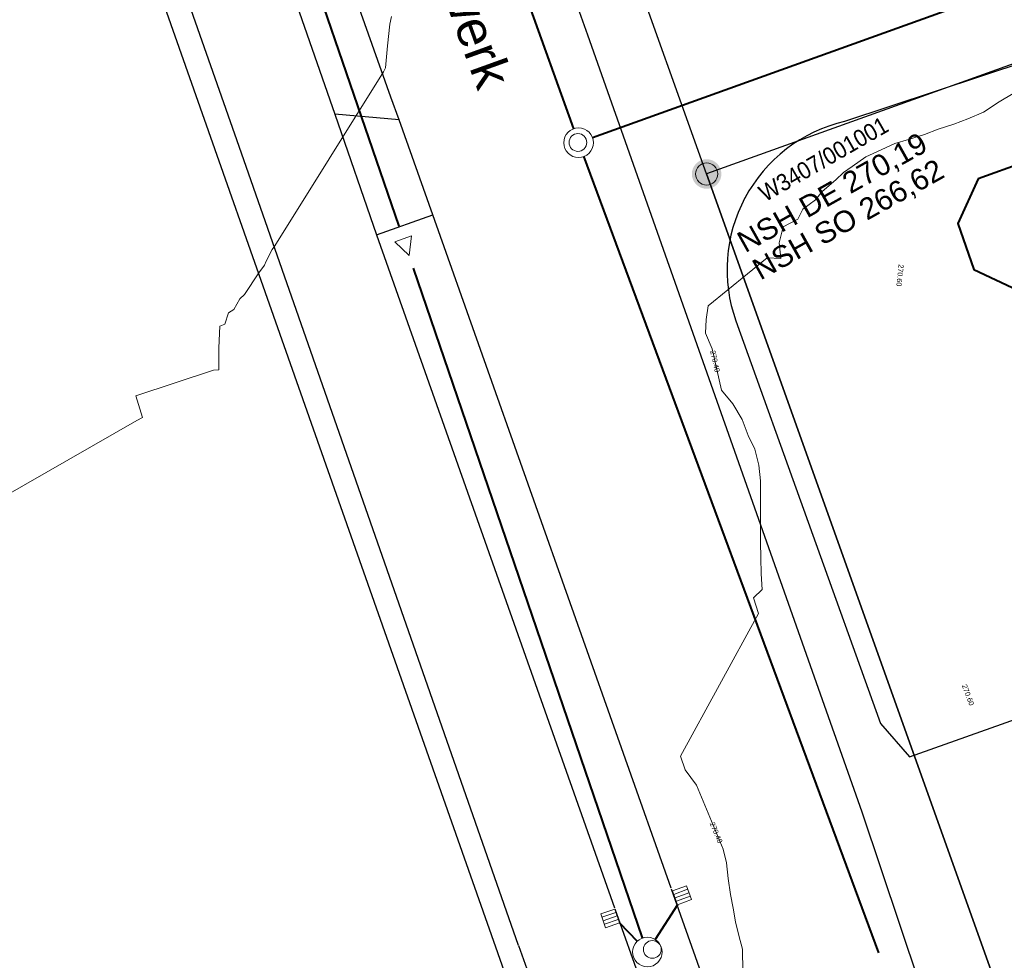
# Model space of a CAD drawing. Header units: millimetres. Extents: x 3402416 to 3403134, y 5267375 to 5268119.
# Tile 59 of 256: x 3402663 to 3402696, y 5267688 to 5267720. Entities that reach past the tile are written whole.
import ezdxf

# ---------------------------------------------------------------- set-up
doc = ezdxf.new("R2010")
doc.units = ezdxf.units.MM
doc.header["$MEASUREMENT"] = 0
doc.linetypes.add('100.5', pattern=[5.5, 3.9, -1.6])
for name, color, linetype, lineweight, true_color in [('ALKIS_Flurstuecksgrenze', 7, 'Continuous', 0, 0xffff80), ('ALKIS_Gebaeude', 7, 'Continuous', 0, 0xcccccc), ('ALKIS_Grenzpunkte_abgemarkt', 7, 'Continuous', 0, 0xffff80), ('ALKIS_Grenzpunkte_endgueltig', 7, 'Continuous', 0, 0x73d156), ('ALKIS_Wege_Fbr_Straßennamen', 7, 'Continuous', 0, 0xcccccc), ('BetaPlan_RW_GW_Schachtnummer', 7, 'Continuous', 0, 0x0072ff)]:
    doc.layers.add(name, color=color, linetype=linetype, lineweight=lineweight, true_color=true_color)
for name, color, linetype, lineweight in [('IVK_Fahrbahnrand', 7, 'Continuous', 0), ('IVK_NSH_Modell Umring Freiborderhoehung', 1, 'Continuous', 0), ('IVK_NSH_Modell Umring Werksareal', 7, 'Continuous', 0), ('IVK_Rahmen Stempel', 7, 'Continuous', 0), ('IVK_RW Fliessrichtungspfeil', 90, 'Continuous', 0), ('IVK_RW Kanal', 90, 'Continuous', 0), ('IVK_RW Schacht', 90, 'Continuous', 0), ('IVK_RW Schachtanschrieb-Hoehen_NSH', 90, 'Continuous', 0), ('IVK_Sinkkasten', 7, 'Continuous', 0), ('LGL_NSH_Beschriftung_Hoehenlinien_2015', 7, 'Continuous', 0), ('LGL_NSH_Zwischenhoehenlinie_2015', 7, 'Continuous', 0)]:
    doc.layers.add(name, color=color, linetype=linetype, lineweight=lineweight)
doc.styles.add('Arial', font='arial.ttf')
doc.styles.add('Name-Bauwerken u. Einrichtungen-F10', font='arial.ttf')
doc.styles.add('Style-@Arial Unicode MS', font='ARIALUNI.TTF')
doc.styles.add('Textart 0', font='arial.ttf')

# ---------------------------------------------------------------- blocks, each defined once
blk = doc.blocks.new('VA03A')
at = {"linetype": 'Continuous', "lineweight": 13}
h = blk.add_hatch(color=7, dxfattribs=at)
edge = h.paths.add_edge_path(flags=0)
edge.add_arc((0, 0), 0.05, 0, 360)
blk = doc.blocks.new('Grenzpunkt mit Abmarkung')
at = {"color": 0}
blk.add_circle((0, 0), 0.05, dxfattribs=at)
blk = doc.blocks.new('M8_2')
at = {"color": 0, "linetype": 'ByBlock', "lineweight": -2}
for p, q in [((-0.00501, -0.00499), (-0.00499, 0.00501)), ((-0.00499, 0.00501), (0.00501, 0.00499)), ((-0.00251, 0.005), (-0.00251, -0.005)), ((-0.00001, -0.005), (0.00001, 0.005)), ((0.00251, 0.005), (0.00251, -0.005)), ((0.00501, 0.00499), (0.00499, -0.00501)), ((0.00499, -0.00501), (-0.00501, -0.00499))]:
    blk.add_line(p, q, dxfattribs=at)
blk = doc.blocks.new('GULLI')
at = {"color": 0, "linetype": 'ByBlock', "lineweight": -2, "xscale": 1.000000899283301, "yscale": 1.000000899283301, "zscale": 1.000000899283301, "rotation": 90.07683971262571}
blk.add_blockref('M8_2', (0, 0), dxfattribs=at)
blk = doc.blocks.new('STEIN')
at = {"color": 0, "linetype": 'ByBlock', "lineweight": -2}
for start, end in [(90, 180), (0, 90), (180, 270), (270, 0)]:
    blk.add_arc((0, 0), 0.00501, start, end, dxfattribs=at)
blk = doc.blocks.new('FLIESS')
at = {"layer": 'IVK_RW Fliessrichtungspfeil', "color": 7, "linetype": 'Continuous', "lineweight": 13}
for p, q in [((-0.002, -0.002), (-0.002, 0.002)), ((-0.002, 0.002), (0.002, 0)), ((0.002, 0), (-0.002, -0.002))]:
    blk.add_line(p, q, dxfattribs=at)

msp = doc.modelspace()

# ---------------------------------------------------------------- linework, layer by layer
at = {"layer": 'ALKIS_Flurstuecksgrenze', "color": 7, "linetype": 'Continuous', "lineweight": 30, "flags": 128}
msp.add_lwpolyline([(3402608.835, 5267881.928), (3402630.845, 5267822.834), (3402645.501, 5267783.448), (3402679.717, 5267686.285), (3402680.427, 5267686.535), (3402687.04, 5267667.867), (3402691.592, 5267659.383, -0.314201), (3402689.381, 5267640.645), (3402691.552, 5267638.554), (3402705.279, 5267640.195), (3402711.632, 5267643.135), (3402713.953, 5267644.306), (3402710.151, 5267647.277), (3402696.925, 5267684.324), (3402686.16, 5267714.458), (3402683.409, 5267722.141), (3402682.008, 5267726.073), (3402672.353, 5267753.135), (3402671.493, 5267755.526), (3402653.394, 5267806.167), (3402624.942, 5267885.459)], format="xyb", dxfattribs=at)
msp.add_lwpolyline([(3402720.655, 5267726.844), (3402686.16, 5267714.458), (3402696.925, 5267684.324), (3402721.876, 5267693.208), (3402731.45, 5267696.62)], close=True, dxfattribs=at)
at = {"layer": 'ALKIS_Gebaeude', "color": 7, "linetype": 'Continuous', "lineweight": 40, "flags": 128}
msp.add_lwpolyline([(3402700.816, 5267699.071), (3402700.106, 5267697.57), (3402700.666, 5267696.009), (3402702.157, 5267695.299), (3402703.728, 5267695.839), (3402704.468, 5267697.34), (3402711.601, 5267699.861), (3402711.981, 5267698.821), (3402715.203, 5267699.991), (3402708.68, 5267717.889), (3402698.415, 5267714.148), (3402696.925, 5267714.858), (3402695.354, 5267714.298), (3402694.664, 5267712.787), (3402695.214, 5267711.226), (3402696.695, 5267710.526)], close=True, dxfattribs=at)
at = {"layer": 'IVK_Fahrbahnrand', "color": 7, "linetype": 'Continuous', "lineweight": 30}
for p, q in [((3402669.671, 5267754.363), (3402682.127, 5267719.169)), ((3402675.467, 5267717.053), (3402663.013, 5267752.309)), ((3402661.265, 5267751.774), (3402673.569, 5267716.482)), ((3402670.335, 5267715.388), (3402657.873, 5267750.836)), ((3402705.79, 5267721.18), (3402690.83, 5267716.24)), ((3402682.127, 5267719.169), (3402691.419, 5267692.873)), ((3402675.747, 5267716.293), (3402675.467, 5267717.053)), ((3402673.569, 5267716.482), (3402674.981, 5267712.4)), ((3402675.747, 5267716.293), (3402673.569, 5267716.482)), ((3402676.886, 5267713.075), (3402675.747, 5267716.293)), ((3402679.795, 5267688.346), (3402670.335, 5267715.388)), ((3402674.981, 5267712.4), (3402676.886, 5267713.075)), ((3402684.959, 5267690.283), (3402676.886, 5267713.075)), ((3402674.981, 5267712.4), (3402683.043, 5267689.621)), ((3402687.15, 5267709.49), (3402692.049, 5267695.857)), ((3402693.034, 5267694.73), (3402697.838, 5267696.442)), ((3402692.049, 5267695.857), (3402693.034, 5267694.73)), ((3402691.419, 5267692.873), (3402697.385, 5267675.069)), ((3402684.96, 5267690.266), (3402689.36, 5267677.87)), ((3402683.054, 5267689.591), (3402686.28, 5267680.47)), ((3402679.795, 5267688.346), (3402687.37, 5267667.17))]:
    msp.add_line(p, q, dxfattribs=at)
for start, end in [(103.0893, 151.9291), (151.886, 199.6598)]:
    msp.add_arc((3402692, 5267711.22), 5.15, start, end, dxfattribs=at)
at = {"layer": 'IVK_NSH_Modell Umring Freiborderhoehung', "color": 6, "linetype": '100.5', "ltscale": 10, "true_color": 0xe202f2}
msp.add_open_spline([(3402973.402, 5267889.37, 266.63), (3402971.259, 5267898.655, 266.884), (3402973.221, 5267899.259, 266.92), (3402979.065, 5267899.964, 266.983), (3402987.632, 5267901.332, 266.645), (3402996.574, 5267901.247, 267.164), (3402999.854, 5267900.751, 267.116), (3403001.073, 5267899.555, 266.771), (3403007.491, 5267887.112, 261.124), (3403008.555, 5267857.094, 261.209), (3403007.359, 5267813.886, 261.074), (3403006.127, 5267770.161, 261.248), (3402999.63, 5267722.447, 261.063), (3402990.96, 5267699.646, 261.254), (3402984.157, 5267681.314, 261.31), (3402973.541, 5267656.946, 261.224), (3402953.577, 5267621.061, 261.098), (3402931.148, 5267593.163, 261.279), (3402926.345, 5267588.179, 261.563), (3402925.493, 5267583.399, 261.511), (3402911.549, 5267570.877, 261.576), (3402911.412, 5267570.875, 261.58), (3402911.339, 5267570.85, 262.251), (3402902.615, 5267562.888, 262.266), (3402892.302, 5267554.41, 262.276), (3402881.339, 5267546.676, 262.302), (3402874.151, 5267542.111, 262.268), (3402866.574, 5267537.704, 262.28), (3402866.402, 5267538.022, 262.27), (3402865.737, 5267539.264, 262.279), (3402868.892, 5267541.002, 262.274), (3402868.752, 5267541.251, 262.276), (3402868.744, 5267541.273, 262.225), (3402864.707, 5267548.554, 262.213), (3402862.826, 5267549.046, 262.204), (3402861.239, 5267548.161, 262.217), (3402861.219, 5267548.172, 262.174), (3402860.109, 5267550.144, 262.171), (3402860.127, 5267550.151, 262.401), (3402859.981, 5267550.413, 262.4), (3402859.545, 5267550.177, 262.402), (3402857.42, 5267547.064, 262.409), (3402861.361, 5267539.982, 262.423), (3402857.268, 5267537.712, 262.414), (3402857.595, 5267537.1, 262.401), (3402855.077, 5267535.648, 262.413), (3402855.391, 5267535.133, 262.415), (3402847.117, 5267530.472, 262.423), (3402844.698, 5267529.084, 262.42), (3402844.686, 5267529.154, 262.243), (3402841.189, 5267535.306, 262.197), (3402834.324, 5267531.517, 262.196), (3402825.188, 5267526.398, 262.199), (3402816.64, 5267521.633, 262.187), (3402807.825, 5267516.664, 262.189), (3402799.117, 5267511.766, 262.187), (3402790.161, 5267506.762, 262.187), (3402785.002, 5267503.849, 262.181), (3402780.631, 5267501.338, 262.252), (3402779.518, 5267503.255, 262.252), (3402779.51, 5267503.225, 261.302), (3402771.145, 5267498.561, 261.306), (3402762.032, 5267493.996, 261.293), (3402753.326, 5267489.085, 261.279), (3402744.624, 5267484.192, 261.304), (3402737.594, 5267477.268, 261.295), (3402739.756, 5267473.33, 261.297), (3402739.329, 5267473.086, 261.293), (3402740.745, 5267471.036, 261.302), (3402742.522, 5267468.178, 261.301), (3402737.854, 5267465.502, 261.276), (3402736.075, 5267464.499, 261.309), (3402734.307, 5267463.533, 261.292), (3402734.274, 5267463.516, 262.291), (3402732.35, 5267462.487, 262.274), (3402724.718, 5267458.614, 262.463), (3402722.217, 5267454.994, 262.478), (3402722.175, 5267455, 262.607), (3402720.67, 5267453.302, 262.568), (3402719.337, 5267455.763, 262.571), (3402719.314, 5267455.757, 262.497), (3402715.054, 5267453.445, 262.491), (3402712.311, 5267452.143, 258.244), (3402707.951, 5267450.18, 258.263), (3402703.588, 5267448.754, 258.252), (3402699.675, 5267457.066, 258.28), (3402695.118, 5267469.736, 258.679), (3402692.195, 5267479.923, 258.969), (3402702.031, 5267485.048, 259.195), (3402707.857, 5267488.496, 259.373), (3402715.117, 5267492.487, 259.098), (3402719.239, 5267494.954, 259.258), (3402721.036, 5267494.67, 259.279), (3402723.049, 5267491.187, 262.242), (3402725.561, 5267486.822, 262.264), (3402729.362, 5267488.733, 262.271), (3402737.009, 5267493.102, 262.276), (3402745.765, 5267498.005, 262.28), (3402754.496, 5267502.989, 262.292), (3402763.191, 5267507.689, 262.273), (3402771.922, 5267512.655, 262.276), (3402774.429, 5267514.204, 262.227), (3402783.438, 5267519.244, 262.226), (3402792.034, 5267524.084, 262.23), (3402800.847, 5267529.005, 262.22), (3402809.211, 5267533.706, 262.217), (3402818.25, 5267538.767, 262.216), (3402826.523, 5267543.492, 262.222), (3402838.805, 5267550.458, 262.215), (3402835.571, 5267556.173, 262.289), (3402836.864, 5267556.946, 262.342), (3402832.914, 5267564.026, 262.333), (3402828.391, 5267572.116, 262.301), (3402828.714, 5267572.295, 262.297), (3402828.751, 5267572.324, 262.218), (3402831.204, 5267573.654, 262.187), (3402830.856, 5267577.123, 262.171), (3402838.132, 5267575.061, 262.179), (3402857.727, 5267580.016, 262.296), (3402858.743, 5267586.148, 262.343), (3402856.571, 5267590.239, 262.325), (3402872.49, 5267592.439, 262.352), (3402877.389, 5267594.62, 262.202), (3402881.373, 5267600.75, 262.129), (3402885.875, 5267603.453, 262.135), (3402897.38, 5267602.371, 262.069), (3402906.697, 5267606.506, 262.095), (3402914.635, 5267612.832, 262.118), (3402919.801, 5267617.02, 262.213), (3402922.673, 5267622.771, 262.143), (3402927.52, 5267629.693, 262.208), (3402932.198, 5267635.327, 262.186), (3402941.376, 5267637.011, 262.09), (3402947.2, 5267645.566, 262.07), (3402949.802, 5267656.334, 262.328), (3402957.649, 5267672.321, 262.37), (3402963.36, 5267678.252, 262.337), (3402968.961, 5267685.849, 262.32), (3402968.435, 5267695.836, 262.336), (3402971.662, 5267699.315, 262.308), (3402983.328, 5267726.695, 262.51), (3402987.168, 5267750.814, 262.971), (3402988.274, 5267771.277, 263.412), (3402989.89, 5267792.909, 264.016), (3402990.532, 5267812.395, 264.397), (3402986.982, 5267832.181, 264.939), (3402981.541, 5267853.095, 265.631), (3402977.157, 5267872.138, 266.165), (3402973.402, 5267889.37, 266.63)], degree=1, dxfattribs=at)
at = {"layer": 'IVK_Rahmen Stempel', "color": 7, "linetype": 'Continuous', "lineweight": 30}
msp.add_3dface([(3402461.797, 5267374.849), (3403134.297, 5267374.849), (3403134.297, 5268117.349), (3402461.797, 5268117.349)], dxfattribs=at)
msp.add_3dface([(3402461.797, 5267374.849), (3403134.297, 5267374.849), (3403134.297, 5268117.349), (3402461.797, 5268117.349)], dxfattribs=at)
at = {"layer": 'IVK_RW Kanal', "linetype": 'Continuous', "lineweight": 40}
for p, q in [((3402673.624, 5267738.267), (3402681.654, 5267715.987)), ((3402675.744, 5267712.693), (3402668.178, 5267734.799)), ((3402702.574, 5267722.967), (3402682.294, 5267715.687)), ((3402681.994, 5267715.057), (3402691.984, 5267688.097)), ((3402683.991, 5267688.599), (3402676.23, 5267711.274)), ((3402685.178, 5267689.724), (3402684.423, 5267688.547)), ((3402683.21, 5267689.107), (3402683.806, 5267688.486))]:
    msp.add_line(p, q, dxfattribs=at)
at = {"layer": 'LGL_NSH_Zwischenhoehenlinie_2015', "color": 190, "linetype": 'Continuous', "true_color": 0x9002f5, "elevation": 270.2, "flags": 128}
msp.add_lwpolyline([(3402675.489, 5267719.792), (3402675.432, 5267719.528), (3402675.348, 5267718.792), (3402675.285, 5267718.056), (3402675.218, 5267717.919), (3402671.538, 5267712.031), (3402671.448, 5267711.904), (3402671.249, 5267711.505), (3402671.191, 5267711.376), (3402671.001, 5267711.112), (3402670.51, 5267710.376), (3402670.353, 5267710.227), (3402670.154, 5267709.871), (3402669.966, 5267709.756), (3402669.844, 5267709.376), (3402669.673, 5267709.306), (3402669.637, 5267708.57), (3402669.646, 5267707.834), (3402669.465, 5267707.816), (3402666.831, 5267706.95), (3402667.054, 5267706.214), (3402666.86, 5267706.112), (3402642.452, 5267692.128)], dxfattribs=at)
at = {"layer": 'LGL_NSH_Zwischenhoehenlinie_2015', "color": 190, "linetype": 'Continuous', "lineweight": 13, "true_color": 0x9002f5, "elevation": 270.4, "flags": 128}
msp.add_lwpolyline([(3402696.536, 5267717.184), (3402696.072, 5267716.903), (3402695.536, 5267716.546), (3402695, 5267716.325), (3402694.536, 5267716.142), (3402694, 5267715.98), (3402693.536, 5267715.797), (3402693, 5267715.626), (3402692.536, 5267715.495), (3402692.072, 5267715.273), (3402691.547, 5267715.039), (3402691.083, 5267714.709), (3402690.795, 5267714.505), (3402690.536, 5267714.259), (3402690.072, 5267713.867), (3402689.845, 5267713.581), (3402689.414, 5267713.264), (3402689.249, 5267712.928), (3402688.752, 5267712.667), (3402688.615, 5267712.131), (3402688.672, 5267711.595), (3402688.208, 5267711.624), (3402686.21, 5267710), (3402686.149, 5267709.536), (3402686.12, 5267709.072), (3402686.351, 5267708.536), (3402686.664, 5267707.144), (3402687.047, 5267706.68), (3402687.359, 5267706.144), (3402687.564, 5267705.608), (3402687.796, 5267705.144), (3402687.928, 5267704.608), (3402687.988, 5267704.072), (3402687.988, 5267703.536), (3402687.988, 5267703), (3402687.98, 5267702.464), (3402687.98, 5267702), (3402688, 5267701.464), (3402688.003, 5267700.928), (3402688.036, 5267700.392), (3402687.751, 5267700.115), (3402687.921, 5267699.579), (3402685.277, 5267694.752), (3402685.431, 5267694.288), (3402685.817, 5267693.769), (3402686.715, 5267691.608), (3402686.83, 5267691.144), (3402686.89, 5267690.608), (3402686.974, 5267690.072), (3402687.06, 5267689.608), (3402687.142, 5267689.144), (3402687.246, 5267688.68), (3402687.374, 5267688.216), (3402687.431, 5267684.464)], dxfattribs=at)

# ---------------------------------------------------------------- block references
at = {"layer": 'ALKIS_Grenzpunkte_abgemarkt', "color": 7, "xscale": 7.5, "yscale": 7.5, "zscale": 7.5}
msp.add_blockref('Grenzpunkt mit Abmarkung', (3402686.16, 5267714.458), dxfattribs=at)
at = {"layer": 'ALKIS_Grenzpunkte_endgueltig', "color": 254, "ltscale": 0.5, "true_color": 0xbfffbf, "xscale": 10, "yscale": 10, "zscale": 10}
msp.add_blockref('VA03A', (3402686.16, 5267714.458), dxfattribs=at)
at = {"layer": 'IVK_RW Fliessrichtungspfeil', "linetype": 'Continuous', "lineweight": 13, "xscale": 150.0000800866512, "yscale": 150.0000800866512, "rotation": 289.7729697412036}
msp.add_blockref('FLIESS', (3402675.982, 5267711.982), dxfattribs=at)
at = {"layer": 'IVK_RW Schacht', "linetype": 'Continuous', "lineweight": 13, "zscale": 100, "rotation": 359.9919}
for p, xscale, yscale in [((3402681.824, 5267715.517), 100, 100), ((3402681.802, 5267715.525), 59.99999999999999, 59.99999999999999), ((3402684.153, 5267688.125), 100, 100), ((3402684.322, 5267688.212), 59.99999999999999, 59.99999999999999)]:
    msp.add_blockref('STEIN', p, dxfattribs=dict(at, xscale=xscale, yscale=yscale))
at = {"layer": 'IVK_Sinkkasten', "color": 7, "linetype": 'Continuous', "lineweight": 13, "xscale": 49.99999999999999, "yscale": 49.99999999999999, "zscale": 100}
for p, rotation in [((3402685.326, 5267690.045), 20.19188594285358), ((3402682.893, 5267689.263), 18.82460926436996)]:
    msp.add_blockref('GULLI', p, dxfattribs=dict(at, rotation=rotation))

# ---------------------------------------------------------------- texts
at = {"layer": 'ALKIS_Wege_Fbr_Straßennamen', "color": 7, "linetype": 'Continuous', "insert": (3402673.536, 5267732.605), "char_height": 1.25, "attachment_point": 4, "rotation": 289.8118, "line_spacing_factor": 0.5, "style": 'Name-Bauwerken u. Einrichtungen-F10'}
msp.add_mtext('\\f@Arial Unicode MS|b0|i0|c00|p39;Am Wasserkraftwerk', dxfattribs=at)
at = {"layer": 'BetaPlan_RW_GW_Schachtnummer', "color": 3, "linetype": 'Continuous', "insert": (3402687.86, 5267713.995), "char_height": 0.572, "attachment_point": 1, "rotation": 29.8938, "line_spacing_factor": 0.69, "style": 'Arial'}
msp.add_mtext('\\H1x;\\W0.9;W3407/001001', dxfattribs=at)
at = {"layer": 'IVK_RW Schachtanschrieb-Hoehen_NSH', "linetype": 'Continuous', "lineweight": 13, "char_height": 0.72, "attachment_point": 7, "rotation": 29.2655, "line_spacing_factor": 0.6, "style": 'Style-@Arial Unicode MS'}
for s, insert in [('NSH DE \\fArial Unicode MS|b0|i0|c00|p39;270,19', (3402687.529, 5267711.657)), ('NSH SO \\fArial Unicode MS|b0|i0|c00|p39;266,62', (3402688.045, 5267710.731))]:
    msp.add_mtext(s, dxfattribs=dict(at, insert=insert))
at = {"layer": 'LGL_NSH_Beschriftung_Hoehenlinien_2015', "color": 7, "linetype": 'Continuous', "char_height": 0.175, "attachment_point": 5, "line_spacing_factor": 0.69, "style": 'Textart 0'}
for s, insert, rotation in [('\\f@Arial Unicode MS|b0|i0|c00|p39;270.60', (3402692.709, 5267711.027, 270.6), 263.799), ('\\f@Arial Unicode MS|b0|i0|c00|p39;270.40', (3402686.445, 5267708.118, 270.4), 282.7027), ('\\f@Arial Unicode MS|b0|i0|c00|p39;270.60', (3402695.013, 5267696.825, 270.6), 290.6633), ('\\f@Arial Unicode MS|b0|i0|c00|p39;270.40', (3402686.484, 5267692.164, 270.4), 292.567)]:
    msp.add_mtext(s, dxfattribs=dict(at, insert=insert, rotation=rotation))

# ---------------------------------------------------------------- meshes
at = {"layer": 'IVK_NSH_Modell Umring Werksareal', "color": 6, "linetype": 'Continuous', "lineweight": 13, "true_color": 0xe202f2}
mesh = msp.add_polyface(dxfattribs=at)
corners = [(3402762.413, 5267617.541, 261.278), (3402759.973, 5267620.657, 261.321), (3402762.177, 5267621.875, 261.324), (3402764.78, 5267623.361, 262), (3402765.029, 5267623.51, 262.047), (3402765.132, 5267623.572, 262.047), (3402765.126, 5267623.597, 262.033), (3402765.055, 5267623.74, 262.033), (3402768.145, 5267625.272, 262.07), (3402768.794, 5267625.575, 262.088), (3402769.349, 5267625.824, 262.103), (3402769.805, 5267626.023, 262.115), (3402770.716, 5267626.403, 262.139), (3402771.82, 5267626.835, 262.167), (3402772.644, 5267627.137, 262.188), (3402773.393, 5267627.396, 262.207), (3402774.278, 5267627.686, 262.228), (3402775.265, 5267627.987, 262.252), (3402776.49, 5267628.328, 262.28), (3402777.368, 5267628.552, 262.3), (3402778.204, 5267628.748, 262.319), (3402779.378, 5267629.038, 262.342), (3402780.663, 5267629.299, 262.365), (3402781.904, 5267629.497, 262.385), (3402782.987, 5267629.627, 262.4), (3402783.935, 5267629.709, 262.412), (3402788.698, 5267633.196, 262.624), (3402790.747, 5267634.336, 262.752), (3402793.374, 5267635.652, 262.802), (3402793.395, 5267635.647, 262.96), (3402794.703, 5267636.415, 262.967), (3402794.72, 5267636.421, 262.806), (3402806.142, 5267642.755, 262.826), (3402817.078, 5267648.877, 262.811), (3402816.57, 5267649.885, 262.825), (3402816.501, 5267650.014, 262.825), (3402816.428, 5267650.15, 262.825), (3402816.414, 5267650.199, 262.816), (3402816.391, 5267650.212, 263.018), (3402816.433, 5267650.577, 263.015), (3402822.76, 5267654.114, 262.939), (3402822.933, 5267653.871, 262.926), (3402822.935, 5267653.87, 262.713), (3402822.957, 5267653.84, 262.706), (3402829.2, 5267657.317, 262.583), (3402837.42, 5267661.927, 262.496), (3402837.861, 5267662.163, 262.496), (3402846.521, 5267667.006, 262.431), (3402857.557, 5267673.173, 262.386), (3402857.998, 5267673.409, 262.386), (3402859.987, 5267674.538, 262.362), (3402860.345, 5267674.811, 262.382), (3402860.716, 5267674.932, 262.369), (3402865.549, 5267677.642, 262.397), (3402872.215, 5267681.351, 262.45), (3402873.352, 5267681.721, 262.453), (3402873.358, 5267681.726, 262.535), (3402873.319, 5267681.796, 262.538), (3402877.616, 5267684.201, 262.53), (3402877.128, 5267685.073, 262.567), (3402877.198, 5267685.112, 262.567), (3402877.215, 5267685.118, 262.463), (3402879.804, 5267686.592, 262.502), (3402879.805, 5267686.608, 262.599), (3402879.875, 5267686.647, 262.6), (3402880.375, 5267685.759, 262.572), (3402890.175, 5267691.248, 262.736), (3402896.57, 5267694.844, 262.77), (3402896.101, 5267695.662, 262.763), (3402896.17, 5267695.702, 262.764), (3402896.182, 5267695.701, 262.695), (3402900.121, 5267697.902, 262.702), (3402900.129, 5267697.912, 262.761), (3402900.199, 5267697.95, 262.761), (3402900.648, 5267697.127, 262.753), (3402911.965, 5267703.471, 262.783), (3402912.478, 5267703.769, 262.783), (3402913.01, 5267704.056, 262.783), (3402913.421, 5267704.265, 262.782), (3402913.839, 5267704.464, 262.781), (3402914.303, 5267704.672, 262.78), (3402914.762, 5267704.864, 262.778), (3402915.211, 5267705.04, 262.775), (3402915.746, 5267705.232, 262.772), (3402916.23, 5267705.392, 262.768), (3402916.756, 5267705.55, 262.764), (3402915.717, 5267707.4, 262.784), (3402915.787, 5267707.439, 262.784), (3402915.806, 5267707.437, 262.71), (3402917.475, 5267707.838, 262.71), (3402917.477, 5267707.857, 262.791), (3402917.547, 5267707.895, 262.791), (3402921.478, 5267708.959, 262.843), (3402925.066, 5267711.336, 262.609), (3402928.563, 5267714.988, 262.447), (3402930.258, 5267713.998, 262.471), (3402933.77, 5267719.117, 262.526), (3402939.731, 5267728.616, 262.434), (3402943.002, 5267734.06, 262.485), (3402944.737, 5267732.963, 262.448), (3402944.563, 5267732.736, 262.45), (3402944.429, 5267732.51, 262.452), (3402944.326, 5267732.285, 262.452), (3402944.247, 5267732.049, 262.453), (3402944.185, 5267731.749, 262.453), (3402944.163, 5267731.44, 262.452), (3402944.177, 5267731.172, 262.451), (3402944.218, 5267730.925, 262.449), (3402944.296, 5267730.649, 262.447), (3402944.397, 5267730.409, 262.444), (3402944.513, 5267730.196, 262.441), (3402944.614, 5267730.046, 262.439), (3402944.748, 5267729.88, 262.436), (3402944.878, 5267729.744, 262.433), (3402950.928, 5267722.684, 262.415), (3402958.996, 5267713.311, 262.416), (3402966.464, 5267704.917, 262.386), (3402971.662, 5267699.315, 262.308), (3402968.435, 5267695.836, 262.336), (3402968.961, 5267685.849, 262.32), (3402963.36, 5267678.252, 262.337), (3402957.717, 5267672.338, 262.371), (3402957.649, 5267672.321, 262.37), (3402949.802, 5267656.334, 262.328), (3402947.2, 5267645.566, 262.07), (3402941.376, 5267637.011, 262.09), (3402932.198, 5267635.327, 262.186), (3402927.52, 5267629.693, 262.208), (3402922.673, 5267622.771, 262.143), (3402919.801, 5267617.02, 262.213), (3402914.635, 5267612.832, 262.118), (3402906.697, 5267606.506, 262.095), (3402897.38, 5267602.371, 262.069), (3402885.875, 5267603.453, 262.135), (3402881.373, 5267600.75, 262.129), (3402877.389, 5267594.62, 262.202), (3402872.49, 5267592.439, 262.352), (3402872.274, 5267592.322, 262.344), (3402856.571, 5267590.239, 262.325), (3402858.743, 5267586.148, 262.343), (3402857.727, 5267580.016, 262.296), (3402838.132, 5267575.061, 262.179), (3402830.856, 5267577.123, 262.171), (3402829.633, 5267576.445, 262.167), (3402829.616, 5267576.431, 262.175), (3402831.15, 5267573.633, 262.195), (3402831.204, 5267573.654, 262.187), (3402828.751, 5267572.324, 262.218), (3402828.714, 5267572.335, 262.318), (3402827.215, 5267575.032, 262.304), (3402827.205, 5267575.085, 262.204), (3402826.772, 5267574.84, 262.211), (3402826.277, 5267575.687, 262.206), (3402824.637, 5267577.461, 261.871), (3402822.453, 5267581.14, 261.849), (3402819.756, 5267585.581, 261.886), (3402815.675, 5267589.71, 261.794), (3402811.376, 5267593.551, 261.756), (3402803.071, 5267597.641, 261.684), (3402803.324, 5267598.152, 261.735), (3402799.313, 5267599.618, 261.701), (3402798.953, 5267598.711, 261.458), (3402796.779, 5267593.18, 257.866), (3402796.833, 5267591.462, 257.686), (3402792.991, 5267592.372, 257.596), (3402784.383, 5267593.048, 257.709), (3402775.595, 5267592.07, 257.662), (3402767.162, 5267590.358, 257.668), (3402758.663, 5267587.668, 257.631), (3402751.656, 5267584.674, 257.648), (3402744.349, 5267580.838, 257.597), (3402737.224, 5267576.928, 257.701), (3402729.299, 5267572.511, 257.661), (3402721.384, 5267568.088, 257.679), (3402712.401, 5267563.092, 257.637), (3402702.115, 5267557.288, 257.688), (3402701.344, 5267558.508, 257.897), (3402698.497, 5267563.37, 261.173), (3402697.075, 5267566.019, 261.314), (3402697.037, 5267566.09, 261.314), (3402697.032, 5267566.099, 261.213), (3402696.589, 5267566.226, 261.224), (3402694.023, 5267570.659, 261.281), (3402690.827, 5267576.175, 261.339), (3402688.221, 5267580.593, 261.381), (3402699.242, 5267586.694, 261.202), (3402706.637, 5267590.803, 261.304), (3402708.757, 5267587.494, 261.273), (3402708.763, 5267587.481, 261.369), (3402708.801, 5267587.411, 261.369), (3402712.25, 5267581.508, 261.195), (3402718.085, 5267584.805, 261.168), (3402718.966, 5267585.308, 261.175), (3402725.521, 5267589.032, 261.243), (3402725.576, 5267589.097, 261.243), (3402727.393, 5267590.316, 261.223), (3402727.461, 5267590.33, 261.229), (3402734.748, 5267594.569, 261.354), (3402738.837, 5267596.715, 261.433), (3402740.595, 5267597.66, 261.444), (3402742.138, 5267598.543, 261.4), (3402750.306, 5267603.054, 261.529), (3402751.21, 5267603.553, 261.522), (3402755.657, 5267606.04, 261.526), (3402760.137, 5267608.58, 261.536), (3402760.998, 5267609.069, 261.54), (3402765.605, 5267611.658, 261.691), (3402762.446, 5267617.468, 261.364), (3402762.415, 5267617.536, 261.364)]
mesh.append_faces([[corners[k] for k in face] for face in [(118, 116, 117), (73, 71, 72), (147, 145, 146), (152, 150, 151), (64, 62, 63), (100, 98, 99), (120, 118, 119), (122, 120, 121), (95, 93, 94), (91, 89, 90), (88, 86, 87), (77, 75, 76), (126, 124, 125), (70, 68, 69), (61, 59, 60), (58, 56, 57), (130, 128, 129), (55, 53, 54), (52, 50, 51), (133, 131, 132), (136, 134, 135), (138, 136, 137), (37, 35, 36), (31, 29, 30), (140, 138, 139), (29, 27, 28), (159, 157, 158), (164, 162, 163), (8, 6, 7), (2, 0, 1), (196, 194, 195), (187, 185, 186), (185, 183, 184), (176, 174, 175), (42, 40, 41), (182, 180, 181), (39, 37, 38)]], dxfattribs={"vtx0": -1, "color": 6})
mesh.append_faces([[corners[k] for k in face] for face in [(116, 95, 115), (114, 97, 113), (149, 144, 148), (153, 144, 152), (144, 153, 143), (62, 65, 61), (98, 105, 97), (113, 97, 112), (93, 122, 92), (92, 85, 91), (89, 85, 88), (85, 75, 84), (84, 75, 83), (83, 75, 82), (82, 75, 81), (81, 75, 80), (80, 75, 79), (79, 75, 78), (78, 75, 77), (75, 123, 74), (67, 126, 66), (66, 126, 65), (56, 58, 55), (53, 133, 52), (50, 133, 49), (49, 133, 48), (48, 133, 47), (47, 134, 46), (46, 134, 45), (45, 138, 44), (44, 138, 43), (35, 39, 34), (33, 157, 32), (157, 138, 156), (141, 138, 140), (32, 159, 31), (155, 142, 154), (27, 160, 26), (26, 160, 25), (25, 165, 24), (24, 165, 23), (22, 206, 21), (21, 206, 20), (20, 206, 19), (19, 206, 18), (18, 206, 17), (17, 206, 16), (16, 206, 15), (15, 206, 14), (14, 206, 13), (13, 206, 12), (12, 206, 11), (11, 206, 10), (10, 206, 9), (6, 8, 5), (9, 206, 8), (5, 207, 4), (4, 207, 3), (0, 3, 208), (206, 167, 205), (205, 167, 204), (204, 167, 203), (203, 168, 202), (202, 168, 201), (201, 169, 200), (200, 169, 199), (199, 170, 198), (198, 170, 197), (197, 171, 196), (193, 172, 192), (192, 172, 191), (191, 173, 190), (174, 190, 173), (180, 190, 179), (183, 185, 182), (179, 174, 178), (178, 174, 177), (177, 174, 176), (40, 42, 39)]], dxfattribs={"vtx0": -1, "vtx1": -1, "color": 6})
mesh.append_faces([[corners[k] for k in face] for face in [(116, 118, 95), (71, 74, 67), (150, 152, 144), (95, 118, 120), (95, 120, 122), (95, 122, 93), (92, 122, 85), (89, 91, 85), (85, 123, 75), (74, 123, 126), (67, 74, 126), (65, 127, 58), (58, 127, 55), (65, 58, 61), (55, 128, 130), (55, 130, 133), (53, 55, 133), (52, 133, 50), (45, 134, 138), (134, 136, 138), (43, 138, 33), (43, 34, 39), (35, 37, 39), (33, 138, 157), (155, 138, 142), (32, 157, 159), (31, 160, 29), (29, 160, 27), (25, 160, 165), (22, 165, 206), (5, 8, 206), (196, 171, 193), (185, 190, 182), (190, 174, 179), (190, 180, 182)]], dxfattribs={"vtx0": -1, "vtx1": -1, "vtx2": -1, "color": 6})
mesh.append_faces([[corners[k] for k in face] for face in [(115, 95, 96), (96, 114, 115), (114, 96, 97), (71, 73, 74), (145, 147, 148), (144, 149, 150), (148, 144, 145), (62, 64, 65), (98, 100, 101), (98, 101, 102), (98, 102, 103), (98, 103, 104), (98, 104, 105), (97, 105, 106), (97, 106, 107), (97, 107, 108), (97, 108, 109), (97, 109, 110), (97, 110, 111), (97, 111, 112), (85, 122, 123), (88, 85, 86), (126, 123, 124), (67, 70, 71), (70, 67, 68), (65, 126, 127), (61, 58, 59), (55, 127, 128), (133, 130, 131), (47, 133, 134), (43, 33, 34), (138, 155, 156), (138, 141, 142), (31, 159, 160), (153, 142, 143), (142, 153, 154), (165, 22, 23), (165, 160, 161), (164, 161, 162), (161, 164, 165), (5, 206, 207), (0, 2, 3), (3, 207, 208), (206, 165, 166), (206, 166, 167), (203, 167, 168), (201, 168, 169), (199, 169, 170), (197, 170, 171), (196, 193, 194), (193, 171, 172), (191, 172, 173), (185, 187, 188), (185, 188, 189), (185, 189, 190), (39, 42, 43)]], dxfattribs={"vtx0": -1, "vtx2": -1, "color": 6})

doc.saveas('drawing.dxf')
